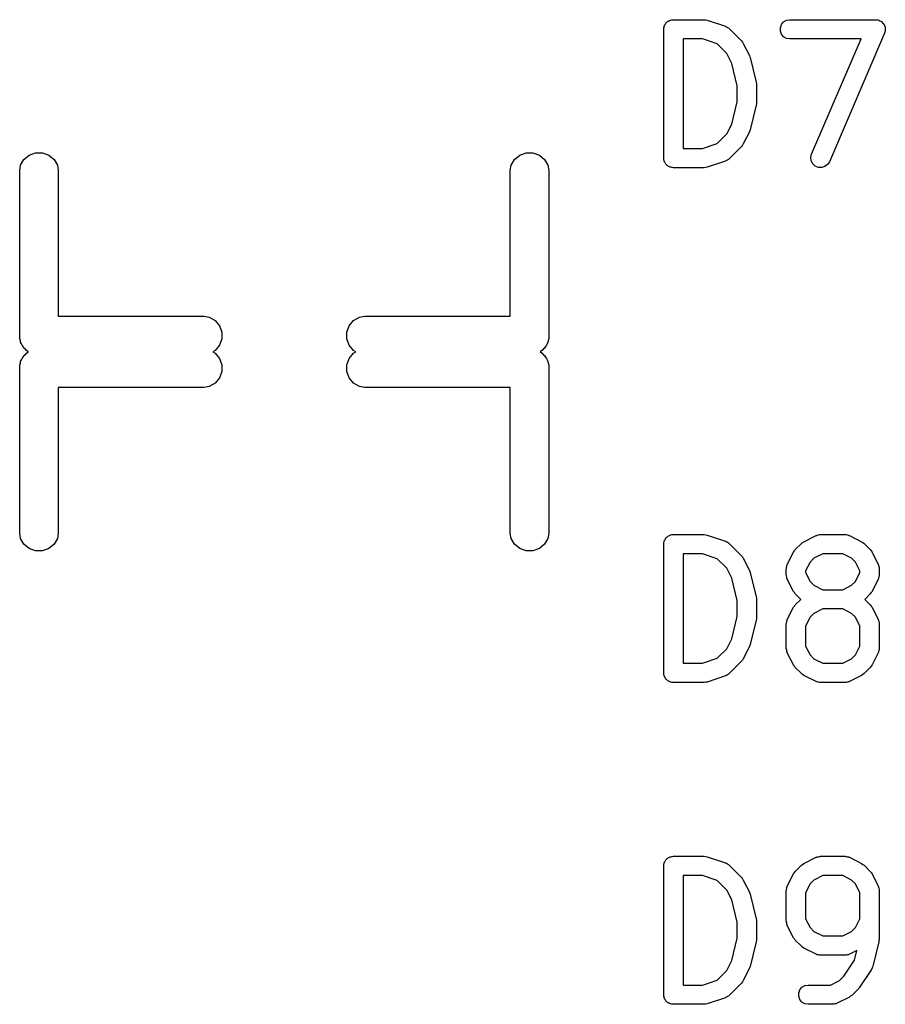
# Model space of a CAD drawing. Extents: x 82 to 153, y -125 to -16.
# Tile 4 of 16: x 100.81 to 107.54, y -81.78 to -74.13. Entities that reach past the tile are written whole.
import ezdxf

# ---------------------------------------------------------------- set-up
doc = ezdxf.new("R2010")
doc.units = 0
doc.header["$MEASUREMENT"] = 0
doc.layers.add('BLACK', color=7, linetype='CONTINUOUS')

msp = doc.modelspace()

# ---------------------------------------------------------------- linework, layer by layer
at = {"layer": 'BLACK', "linetype": 'CONTINUOUS'}
for p, q in [((105.873, -74.1308), (105.879, -74.1285)), ((105.879, -74.1285), (105.885, -74.1285)), ((105.885, -74.1285), (105.892, -74.1274)), ((105.892, -74.1274), (106.13, -74.1274)), ((106.13, -74.1274), (106.142, -74.1295)), ((106.771, -74.1319), (106.797, -74.1274)), ((106.797, -74.1274), (107.463, -74.1274)), ((107.463, -74.1274), (107.472, -74.1289)), ((105.817, -74.2024), (105.818, -74.1959)), ((105.817, -75.2024), (105.817, -74.2024)), ((105.818, -74.1894), (105.82, -74.1832)), ((105.818, -74.1959), (105.818, -74.1894)), ((105.82, -74.1832), (105.821, -74.1767)), ((105.821, -74.1767), (105.825, -74.171)), ((105.825, -74.171), (105.827, -74.1649)), ((105.827, -74.1649), (105.831, -74.1599)), ((105.831, -74.1599), (105.834, -74.1542)), ((105.834, -74.1542), (105.839, -74.15)), ((105.839, -74.15), (105.844, -74.1449)), ((105.844, -74.1449), (105.849, -74.1416)), ((105.849, -74.1416), (105.854, -74.1374)), ((105.854, -74.1374), (105.861, -74.1352)), ((105.861, -74.1352), (105.866, -74.1319)), ((105.866, -74.1319), (105.873, -74.1308)), ((106.142, -74.1295), (106.154, -74.1312)), ((106.154, -74.1312), (106.297, -74.1788)), ((106.297, -74.1788), (106.3, -74.1809)), ((106.3, -74.1809), (106.305, -74.182)), ((106.305, -74.182), (106.312, -74.1871)), ((106.312, -74.1871), (106.319, -74.1913)), ((106.319, -74.1913), (106.322, -74.1945)), ((106.322, -74.1945), (106.326, -74.197)), ((106.326, -74.197), (106.421, -74.2922)), ((106.723, -74.1894), (106.732, -74.1649)), ((106.723, -74.2154), (106.723, -74.1894)), ((106.732, -74.1649), (106.748, -74.1449)), ((106.748, -74.1449), (106.771, -74.1319)), ((107.472, -74.1289), (107.48, -74.1294)), ((107.48, -74.1294), (107.485, -74.1311)), ((107.485, -74.1311), (107.489, -74.1319)), ((107.489, -74.1319), (107.496, -74.1362)), ((107.496, -74.1362), (107.504, -74.1396)), ((107.504, -74.1396), (107.508, -74.1427)), ((107.508, -74.1427), (107.512, -74.1449)), ((107.512, -74.1449), (107.517, -74.1515)), ((107.517, -74.1515), (107.523, -74.1575)), ((107.523, -74.1575), (107.525, -74.1614)), ((107.525, -74.1614), (107.528, -74.1649)), ((107.528, -74.1649), (107.531, -74.173)), ((107.531, -74.173), (107.535, -74.1807)), ((107.535, -74.1807), (107.536, -74.1851)), ((107.536, -74.1851), (107.537, -74.1894)), ((107.537, -74.1894), (107.537, -74.198)), ((107.537, -74.198), (107.538, -74.2066)), ((105.967, -74.2774), (105.967, -75.1274)), ((106.118, -74.2774), (105.967, -74.2774)), ((106.232, -74.3156), (106.118, -74.2774)), ((106.732, -74.2399), (106.723, -74.2154)), ((106.748, -74.2598), (106.732, -74.2399)), ((106.771, -74.2729), (106.748, -74.2598)), ((106.797, -74.2774), (106.771, -74.2729)), ((107.35, -74.2774), (106.797, -74.2774)), ((106.966, -75.1728), (107.35, -74.2774)), ((107.532, -74.2319), (107.104, -75.2319)), ((107.534, -74.2235), (107.532, -74.2319)), ((107.537, -74.2154), (107.534, -74.2235)), ((107.538, -74.2066), (107.537, -74.2109)), ((107.537, -74.2109), (107.537, -74.2154)), ((106.306, -74.3897), (106.232, -74.3156)), ((106.421, -74.2922), (106.428, -74.302)), ((106.428, -74.302), (106.435, -74.3117)), ((106.435, -74.3117), (106.483, -74.4069)), ((106.345, -74.4667), (106.306, -74.3897)), ((106.483, -74.4069), (106.485, -74.4148)), ((106.485, -74.4148), (106.488, -74.4223)), ((106.488, -74.4223), (106.536, -74.6128)), ((106.388, -74.6402), (106.345, -74.4667)), ((106.388, -74.7646), (106.388, -74.6402)), ((106.536, -74.6128), (106.537, -74.6219)), ((106.537, -74.6219), (106.538, -74.631)), ((106.538, -74.631), (106.538, -74.7738)), ((106.345, -74.9381), (106.388, -74.7646)), ((106.536, -74.792), (106.488, -74.9825)), ((106.537, -74.7828), (106.536, -74.792)), ((106.538, -74.7738), (106.537, -74.7828)), ((106.306, -75.0151), (106.345, -74.9381)), ((106.232, -75.0892), (106.306, -75.0151)), ((106.483, -74.9978), (106.435, -75.0931)), ((106.485, -74.99), (106.483, -74.9978)), ((106.488, -74.9825), (106.485, -74.99)), ((106.118, -75.1274), (106.232, -75.0892)), ((106.421, -75.1126), (106.326, -75.2078)), ((106.428, -75.1027), (106.421, -75.1126)), ((106.435, -75.0931), (106.428, -75.1027)), ((100.848, -75.2131), (100.889, -75.1791)), ((100.889, -75.1791), (100.939, -75.161)), ((100.939, -75.161), (100.991, -75.161)), ((100.991, -75.161), (101.041, -75.1791)), ((101.041, -75.1791), (101.082, -75.2131)), ((104.658, -75.2131), (104.699, -75.1791)), ((104.699, -75.1791), (104.749, -75.161)), ((104.749, -75.161), (104.801, -75.161)), ((104.801, -75.161), (104.851, -75.1791)), ((104.851, -75.1791), (104.892, -75.2131)), ((105.967, -75.1274), (106.118, -75.1274)), ((106.96, -75.1982), (106.966, -75.1728)), ((106.963, -75.2241), (106.96, -75.1982)), ((100.815, -75.2979), (100.822, -75.2589)), ((100.822, -75.2589), (100.848, -75.2131)), ((101.082, -75.2131), (101.108, -75.2589)), ((101.108, -75.2589), (101.115, -75.2979)), ((104.625, -75.2979), (104.632, -75.2589)), ((104.632, -75.2589), (104.658, -75.2131)), ((104.892, -75.2131), (104.918, -75.2589)), ((104.918, -75.2589), (104.925, -75.2979)), ((105.818, -75.2088), (105.817, -75.2024)), ((105.818, -75.2154), (105.818, -75.2088)), ((105.82, -75.2216), (105.818, -75.2154)), ((105.821, -75.228), (105.82, -75.2216)), ((105.825, -75.2337), (105.821, -75.228)), ((105.827, -75.2399), (105.825, -75.2337)), ((105.831, -75.2449), (105.827, -75.2399)), ((105.834, -75.2506), (105.831, -75.2449)), ((105.839, -75.2548), (105.834, -75.2506)), ((105.844, -75.2598), (105.839, -75.2548)), ((105.849, -75.2631), (105.844, -75.2598)), ((105.854, -75.2673), (105.849, -75.2631)), ((105.861, -75.2696), (105.854, -75.2673)), ((105.866, -75.2729), (105.861, -75.2696)), ((105.873, -75.274), (105.866, -75.2729)), ((105.879, -75.2762), (105.873, -75.274)), ((106.142, -75.2753), (106.13, -75.2774)), ((106.154, -75.2735), (106.142, -75.2753)), ((106.297, -75.2259), (106.154, -75.2735)), ((106.3, -75.2239), (106.297, -75.2259)), ((106.305, -75.2227), (106.3, -75.2239)), ((106.312, -75.2177), (106.305, -75.2227)), ((106.319, -75.2135), (106.312, -75.2177)), ((106.322, -75.2103), (106.319, -75.2135)), ((106.326, -75.2078), (106.322, -75.2103)), ((106.975, -75.2473), (106.963, -75.2241)), ((106.994, -75.2651), (106.975, -75.2473)), ((107.018, -75.2754), (106.994, -75.2651)), ((107.044, -75.2769), (107.018, -75.2754)), ((107.069, -75.2693), (107.044, -75.2769)), ((107.089, -75.2537), (107.069, -75.2693)), ((107.104, -75.2319), (107.089, -75.2537)), ((100.815, -76.5546), (100.815, -75.2979)), ((101.115, -75.2979), (101.115, -76.431)), ((104.625, -76.431), (104.625, -75.2979)), ((104.925, -75.2979), (104.925, -76.5941)), ((105.885, -75.2762), (105.879, -75.2762)), ((105.892, -75.2774), (105.885, -75.2762)), ((106.13, -75.2774), (105.892, -75.2774)), ((101.115, -76.431), (102.248, -76.431)), ((102.248, -76.431), (102.287, -76.4379)), ((102.287, -76.4379), (102.333, -76.4643)), ((102.333, -76.4643), (102.367, -76.5048)), ((103.373, -76.5048), (103.407, -76.4643)), ((103.407, -76.4643), (103.453, -76.4379)), ((103.453, -76.4379), (103.492, -76.431)), ((103.492, -76.431), (104.625, -76.431)), ((100.815, -76.6074), (100.815, -76.5546)), ((102.367, -76.5048), (102.385, -76.5546)), ((102.385, -76.5546), (102.385, -76.6074)), ((103.355, -76.5546), (103.373, -76.5048)), ((103.355, -76.6074), (103.355, -76.5546)), ((100.82, -76.62), (100.815, -76.6074)), ((100.822, -76.6331), (100.82, -76.62)), ((100.829, -76.6446), (100.822, -76.6331)), ((100.833, -76.6572), (100.829, -76.6446)), ((102.385, -76.6074), (102.367, -76.6572)), ((103.373, -76.6572), (103.355, -76.6074)), ((104.911, -76.6446), (104.907, -76.6572)), ((104.918, -76.6331), (104.911, -76.6446)), ((104.92, -76.62), (104.918, -76.6331)), ((104.925, -76.6074), (104.92, -76.62)), ((104.925, -76.5941), (104.925, -76.5941)), ((104.925, -76.5941), (104.925, -76.6074)), ((100.842, -76.6674), (100.833, -76.6572)), ((100.848, -76.6789), (100.842, -76.6674)), ((100.859, -76.6875), (100.848, -76.6789)), ((100.848, -76.7371), (100.859, -76.7285)), ((100.867, -76.6977), (100.859, -76.6875)), ((100.859, -76.7285), (100.867, -76.7183)), ((100.879, -76.7043), (100.867, -76.6977)), ((100.867, -76.7183), (100.879, -76.7117)), ((100.883, -76.708), (100.879, -76.7043)), ((100.879, -76.7117), (100.883, -76.708)), ((102.333, -76.6977), (102.315, -76.708)), ((102.315, -76.708), (102.333, -76.7183)), ((102.367, -76.6572), (102.333, -76.6977)), ((102.333, -76.7183), (102.367, -76.7588)), ((103.407, -76.6977), (103.373, -76.6572)), ((103.373, -76.7588), (103.407, -76.7183)), ((103.425, -76.708), (103.407, -76.6977)), ((103.407, -76.7183), (103.425, -76.708)), ((104.861, -76.7043), (104.857, -76.708)), ((104.857, -76.708), (104.861, -76.7117)), ((104.873, -76.6977), (104.861, -76.7043)), ((104.861, -76.7117), (104.873, -76.7183)), ((104.881, -76.6875), (104.873, -76.6977)), ((104.873, -76.7183), (104.881, -76.7285)), ((104.892, -76.6789), (104.881, -76.6875)), ((104.881, -76.7285), (104.892, -76.7371)), ((104.898, -76.6674), (104.892, -76.6789)), ((104.907, -76.6572), (104.898, -76.6674)), ((100.815, -76.8086), (100.82, -76.796)), ((100.82, -76.796), (100.822, -76.7829)), ((100.822, -76.7829), (100.829, -76.7714)), ((100.829, -76.7714), (100.833, -76.7588)), ((100.833, -76.7588), (100.842, -76.7486)), ((100.842, -76.7486), (100.848, -76.7371)), ((102.367, -76.7588), (102.385, -76.8086)), ((103.355, -76.8086), (103.373, -76.7588)), ((104.892, -76.7371), (104.898, -76.7486)), ((104.898, -76.7486), (104.907, -76.7588)), ((104.907, -76.7588), (104.911, -76.7714)), ((104.911, -76.7714), (104.918, -76.7829)), ((104.918, -76.7829), (104.92, -76.796)), ((104.92, -76.796), (104.925, -76.8086)), ((100.815, -76.8219), (100.815, -76.8086)), ((100.815, -78.1181), (100.815, -76.8219)), ((100.815, -76.8219), (100.815, -76.8219)), ((102.385, -76.8614), (102.367, -76.9112)), ((102.385, -76.8086), (102.385, -76.8614)), ((103.355, -76.8614), (103.355, -76.8086)), ((103.373, -76.9112), (103.355, -76.8614)), ((104.925, -76.8086), (104.925, -76.8219)), ((104.925, -76.8219), (104.925, -76.8219)), ((104.925, -76.8219), (104.925, -78.1181)), ((102.333, -76.9517), (102.287, -76.9781)), ((102.367, -76.9112), (102.333, -76.9517)), ((103.407, -76.9517), (103.373, -76.9112)), ((103.453, -76.9781), (103.407, -76.9517)), ((102.248, -76.985), (101.115, -76.985)), ((101.115, -76.985), (101.115, -78.1181)), ((102.287, -76.9781), (102.248, -76.985)), ((103.492, -76.985), (103.453, -76.9781)), ((104.625, -76.985), (103.492, -76.985)), ((104.625, -78.1181), (104.625, -76.985)), ((100.822, -78.1571), (100.815, -78.1181)), ((100.848, -78.2029), (100.822, -78.1571)), ((101.108, -78.1571), (101.082, -78.2029)), ((101.115, -78.1181), (101.108, -78.1571)), ((104.632, -78.1571), (104.625, -78.1181)), ((104.658, -78.2029), (104.632, -78.1571)), ((104.918, -78.1571), (104.892, -78.2029)), ((104.925, -78.1181), (104.918, -78.1571)), ((105.82, -78.1832), (105.821, -78.1767)), ((105.821, -78.1767), (105.825, -78.171)), ((105.825, -78.171), (105.827, -78.1649)), ((105.827, -78.1649), (105.831, -78.1599)), ((105.831, -78.1599), (105.834, -78.1542)), ((105.834, -78.1542), (105.839, -78.15)), ((105.839, -78.15), (105.844, -78.1449)), ((105.844, -78.1449), (105.849, -78.1416)), ((105.849, -78.1416), (105.854, -78.1374)), ((105.854, -78.1374), (105.861, -78.1352)), ((105.861, -78.1352), (105.866, -78.1319)), ((105.866, -78.1319), (105.873, -78.1308)), ((105.873, -78.1308), (105.879, -78.1285)), ((105.879, -78.1285), (105.885, -78.1285)), ((105.885, -78.1285), (105.892, -78.1274)), ((105.892, -78.1274), (106.13, -78.1274)), ((106.13, -78.1274), (106.142, -78.1295)), ((106.142, -78.1295), (106.154, -78.1312)), ((106.154, -78.1312), (106.297, -78.1788)), ((106.297, -78.1788), (106.3, -78.1809)), ((106.3, -78.1809), (106.305, -78.182)), ((106.305, -78.182), (106.312, -78.1871)), ((106.896, -78.1901), (106.906, -78.1829)), ((106.906, -78.1829), (107.001, -78.1353)), ((107.001, -78.1353), (107.005, -78.1341)), ((107.005, -78.1341), (107.009, -78.1319)), ((107.009, -78.1319), (107.018, -78.1304)), ((107.018, -78.1304), (107.026, -78.1279)), ((107.026, -78.1279), (107.031, -78.1281)), ((107.031, -78.1281), (107.035, -78.1274)), ((107.035, -78.1274), (107.225, -78.1274)), ((107.225, -78.1274), (107.229, -78.1281)), ((107.229, -78.1281), (107.234, -78.1279)), ((107.234, -78.1279), (107.242, -78.1304)), ((107.242, -78.1304), (107.251, -78.1319)), ((107.251, -78.1319), (107.255, -78.1341)), ((107.255, -78.1341), (107.259, -78.1353)), ((107.259, -78.1353), (107.354, -78.1829)), ((107.354, -78.1829), (107.364, -78.1901)), ((100.889, -78.2369), (100.848, -78.2029)), ((100.939, -78.255), (100.889, -78.2369)), ((100.991, -78.255), (100.939, -78.255)), ((101.041, -78.2369), (100.991, -78.255)), ((101.082, -78.2029), (101.041, -78.2369)), ((104.699, -78.2369), (104.658, -78.2029)), ((104.749, -78.255), (104.699, -78.2369)), ((104.801, -78.255), (104.749, -78.255)), ((104.851, -78.2369), (104.801, -78.255)), ((104.892, -78.2029), (104.851, -78.2369)), ((105.817, -78.2024), (105.818, -78.1959)), ((105.817, -79.2024), (105.817, -78.2024)), ((105.818, -78.1894), (105.82, -78.1832)), ((105.818, -78.1959), (105.818, -78.1894)), ((106.312, -78.1871), (106.319, -78.1913)), ((106.319, -78.1913), (106.322, -78.1945)), ((106.322, -78.1945), (106.326, -78.197)), ((106.326, -78.197), (106.421, -78.2922)), ((106.825, -78.2641), (106.832, -78.2544)), ((106.832, -78.2544), (106.839, -78.2446)), ((106.839, -78.2446), (106.886, -78.197)), ((106.886, -78.197), (106.896, -78.1901)), ((107.364, -78.1901), (107.374, -78.197)), ((107.374, -78.197), (107.421, -78.2446)), ((107.421, -78.2446), (107.428, -78.2544)), ((107.428, -78.2544), (107.435, -78.2641)), ((105.967, -78.2774), (105.967, -79.1274)), ((106.118, -78.2774), (105.967, -78.2774)), ((106.232, -78.3156), (106.118, -78.2774)), ((106.306, -78.3897), (106.232, -78.3156)), ((106.421, -78.2922), (106.428, -78.302)), ((106.428, -78.302), (106.435, -78.3117)), ((106.435, -78.3117), (106.483, -78.4069)), ((106.777, -78.3593), (106.825, -78.2641)), ((106.984, -78.3116), (106.954, -78.342)), ((107.052, -78.2774), (106.984, -78.3116)), ((107.208, -78.2774), (107.052, -78.2774)), ((107.276, -78.3116), (107.208, -78.2774)), ((107.306, -78.342), (107.276, -78.3116)), ((107.435, -78.2641), (107.483, -78.3593)), ((106.345, -78.4667), (106.306, -78.3897)), ((106.483, -78.4069), (106.485, -78.4148)), ((106.769, -78.3929), (106.77, -78.3886)), ((106.769, -78.4405), (106.769, -78.3929)), ((106.77, -78.3843), (106.772, -78.3759)), ((106.77, -78.3886), (106.77, -78.3843)), ((106.772, -78.3759), (106.774, -78.3672)), ((106.774, -78.3672), (106.776, -78.3635)), ((106.776, -78.3635), (106.777, -78.3593)), ((106.954, -78.342), (106.919, -78.4106)), ((106.919, -78.4106), (106.919, -78.4228)), ((107.341, -78.4106), (107.306, -78.342)), ((107.341, -78.4228), (107.341, -78.4106)), ((107.483, -78.3593), (107.484, -78.3635)), ((107.484, -78.3635), (107.486, -78.3672)), ((107.486, -78.3672), (107.488, -78.3759)), ((107.488, -78.3759), (107.49, -78.3843)), ((107.49, -78.3843), (107.49, -78.3886)), ((107.49, -78.3886), (107.491, -78.3929)), ((107.491, -78.3929), (107.491, -78.4405)), ((106.388, -78.6402), (106.345, -78.4667)), ((106.485, -78.4148), (106.488, -78.4223)), ((106.488, -78.4223), (106.536, -78.6128)), ((106.77, -78.4447), (106.769, -78.4405)), ((106.77, -78.449), (106.77, -78.4447)), ((106.772, -78.4575), (106.77, -78.449)), ((106.774, -78.4661), (106.772, -78.4575)), ((106.776, -78.4699), (106.774, -78.4661)), ((106.777, -78.474), (106.776, -78.4699)), ((106.825, -78.5693), (106.777, -78.474)), ((106.919, -78.4228), (106.954, -78.4913)), ((107.306, -78.4913), (107.341, -78.4228)), ((107.483, -78.474), (107.435, -78.5693)), ((107.484, -78.4699), (107.483, -78.474)), ((107.486, -78.4661), (107.484, -78.4699)), ((107.488, -78.4575), (107.486, -78.4661)), ((107.49, -78.4491), (107.488, -78.4575)), ((107.491, -78.4405), (107.49, -78.4447)), ((107.49, -78.4447), (107.49, -78.4491)), ((106.954, -78.4913), (106.984, -78.5217)), ((106.984, -78.5217), (107.052, -78.556)), ((107.052, -78.556), (107.208, -78.556)), ((107.208, -78.556), (107.276, -78.5217)), ((107.276, -78.5217), (107.306, -78.4913)), ((106.388, -78.7646), (106.388, -78.6402)), ((106.536, -78.6128), (106.537, -78.6219)), ((106.537, -78.6219), (106.538, -78.631)), ((106.538, -78.631), (106.538, -78.7738)), ((106.832, -78.5789), (106.825, -78.5693)), ((106.839, -78.5887), (106.832, -78.5789)), ((106.881, -78.631), (106.839, -78.5887)), ((106.839, -78.6732), (106.881, -78.631)), ((107.421, -78.5887), (107.379, -78.631)), ((107.379, -78.631), (107.421, -78.6732)), ((107.428, -78.5789), (107.421, -78.5887)), ((107.435, -78.5693), (107.428, -78.5789)), ((106.777, -78.7879), (106.825, -78.6926)), ((106.825, -78.6926), (106.832, -78.683)), ((106.832, -78.683), (106.839, -78.6732)), ((107.052, -78.706), (106.984, -78.7402)), ((107.208, -78.706), (107.052, -78.706)), ((107.276, -78.7402), (107.208, -78.706)), ((107.421, -78.6732), (107.428, -78.683)), ((107.428, -78.683), (107.435, -78.6926)), ((107.435, -78.6926), (107.483, -78.7879)), ((106.345, -78.9381), (106.388, -78.7646)), ((106.536, -78.792), (106.488, -78.9825)), ((106.537, -78.7828), (106.536, -78.792)), ((106.538, -78.7738), (106.537, -78.7828)), ((106.774, -78.7958), (106.776, -78.792)), ((106.776, -78.792), (106.777, -78.7879)), ((106.954, -78.7706), (106.919, -78.8391)), ((106.984, -78.7402), (106.954, -78.7706)), ((107.306, -78.7706), (107.276, -78.7402)), ((107.341, -78.8391), (107.306, -78.7706)), ((107.483, -78.7879), (107.484, -78.792)), ((107.484, -78.792), (107.486, -78.7958)), ((106.769, -78.8214), (106.77, -78.8172)), ((106.769, -79.0119), (106.769, -78.8214)), ((106.77, -78.8129), (106.772, -78.8044)), ((106.77, -78.8172), (106.77, -78.8129)), ((106.772, -78.8044), (106.774, -78.7958)), ((106.919, -78.8391), (106.919, -78.9942)), ((107.341, -78.9942), (107.341, -78.8391)), ((107.486, -78.7958), (107.488, -78.8044)), ((107.488, -78.8044), (107.49, -78.8129)), ((107.49, -78.8129), (107.49, -78.8172)), ((107.49, -78.8172), (107.491, -78.8214)), ((107.491, -78.8214), (107.491, -79.0119)), ((106.306, -79.0151), (106.345, -78.9381)), ((106.232, -79.0892), (106.306, -79.0151)), ((106.483, -78.9978), (106.435, -79.0931)), ((106.485, -78.99), (106.483, -78.9978)), ((106.488, -78.9825), (106.485, -78.99)), ((106.77, -79.0162), (106.769, -79.0119)), ((106.77, -79.0205), (106.77, -79.0162)), ((106.772, -79.0289), (106.77, -79.0205)), ((106.919, -78.9942), (106.954, -79.0627)), ((107.306, -79.0627), (107.341, -78.9942)), ((107.49, -79.0205), (107.488, -79.0289)), ((107.491, -79.0119), (107.49, -79.0162)), ((107.49, -79.0162), (107.49, -79.0205)), ((106.118, -79.1274), (106.232, -79.0892)), ((106.435, -79.0931), (106.428, -79.1027)), ((106.774, -79.0376), (106.772, -79.0289)), ((106.776, -79.0413), (106.774, -79.0376)), ((106.777, -79.0454), (106.776, -79.0413)), ((106.825, -79.1407), (106.777, -79.0454)), ((106.954, -79.0627), (106.984, -79.0931)), ((106.984, -79.0931), (107.052, -79.1274)), ((107.208, -79.1274), (107.276, -79.0931)), ((107.276, -79.0931), (107.306, -79.0627)), ((107.483, -79.0454), (107.435, -79.1407)), ((107.484, -79.0413), (107.483, -79.0454)), ((107.486, -79.0376), (107.484, -79.0413)), ((107.488, -79.0289), (107.486, -79.0376)), ((105.967, -79.1274), (106.118, -79.1274)), ((106.421, -79.1126), (106.326, -79.2078)), ((106.428, -79.1027), (106.421, -79.1126)), ((106.832, -79.1503), (106.825, -79.1407)), ((106.839, -79.1602), (106.832, -79.1503)), ((106.886, -79.2078), (106.839, -79.1602)), ((107.052, -79.1274), (107.208, -79.1274)), ((107.421, -79.1602), (107.374, -79.2078)), ((107.428, -79.1503), (107.421, -79.1602)), ((107.435, -79.1407), (107.428, -79.1503)), ((105.818, -79.2088), (105.817, -79.2024)), ((105.818, -79.2154), (105.818, -79.2088)), ((105.82, -79.2216), (105.818, -79.2154)), ((105.821, -79.228), (105.82, -79.2216)), ((105.825, -79.2337), (105.821, -79.228)), ((105.827, -79.2399), (105.825, -79.2337)), ((105.831, -79.2449), (105.827, -79.2399)), ((105.834, -79.2506), (105.831, -79.2449)), ((105.839, -79.2548), (105.834, -79.2506)), ((106.297, -79.2259), (106.154, -79.2735)), ((106.3, -79.2239), (106.297, -79.2259)), ((106.305, -79.2227), (106.3, -79.2239)), ((106.312, -79.2177), (106.305, -79.2227)), ((106.319, -79.2135), (106.312, -79.2177)), ((106.322, -79.2103), (106.319, -79.2135)), ((106.326, -79.2078), (106.322, -79.2103)), ((106.896, -79.2147), (106.886, -79.2078)), ((106.906, -79.2218), (106.896, -79.2147)), ((107.001, -79.2695), (106.906, -79.2218)), ((107.354, -79.2218), (107.259, -79.2695)), ((107.364, -79.2147), (107.354, -79.2218)), ((107.374, -79.2078), (107.364, -79.2147)), ((105.844, -79.2598), (105.839, -79.2548)), ((105.849, -79.2631), (105.844, -79.2598)), ((105.854, -79.2673), (105.849, -79.2631)), ((105.861, -79.2696), (105.854, -79.2673)), ((105.866, -79.2729), (105.861, -79.2696)), ((105.873, -79.274), (105.866, -79.2729)), ((105.879, -79.2762), (105.873, -79.274)), ((105.885, -79.2762), (105.879, -79.2762)), ((105.892, -79.2774), (105.885, -79.2762)), ((106.13, -79.2774), (105.892, -79.2774)), ((106.142, -79.2753), (106.13, -79.2774)), ((106.154, -79.2735), (106.142, -79.2753)), ((107.005, -79.2707), (107.001, -79.2695)), ((107.009, -79.2729), (107.005, -79.2707)), ((107.018, -79.2744), (107.009, -79.2729)), ((107.026, -79.2769), (107.018, -79.2744)), ((107.031, -79.2766), (107.026, -79.2769)), ((107.035, -79.2774), (107.031, -79.2766)), ((107.225, -79.2774), (107.035, -79.2774)), ((107.229, -79.2766), (107.225, -79.2774)), ((107.234, -79.2769), (107.229, -79.2766)), ((107.242, -79.2744), (107.234, -79.2769)), ((107.251, -79.2729), (107.242, -79.2744)), ((107.255, -79.2707), (107.251, -79.2729)), ((107.259, -79.2695), (107.255, -79.2707)), ((105.866, -80.6319), (105.873, -80.6308)), ((105.873, -80.6308), (105.879, -80.6285)), ((105.879, -80.6285), (105.885, -80.6285)), ((105.885, -80.6285), (105.892, -80.6274)), ((105.892, -80.6274), (106.13, -80.6274)), ((106.13, -80.6274), (106.142, -80.6295)), ((106.142, -80.6295), (106.154, -80.6312)), ((107.009, -80.6319), (107.018, -80.6304)), ((107.018, -80.6304), (107.026, -80.6279)), ((107.026, -80.6279), (107.031, -80.6281)), ((107.031, -80.6281), (107.035, -80.6274)), ((107.035, -80.6274), (107.225, -80.6274)), ((107.225, -80.6274), (107.229, -80.6281)), ((107.229, -80.6281), (107.234, -80.6279)), ((107.234, -80.6279), (107.242, -80.6304)), ((107.242, -80.6304), (107.251, -80.6319)), ((105.817, -80.7024), (105.818, -80.6959)), ((105.817, -81.7024), (105.817, -80.7024)), ((105.818, -80.6894), (105.82, -80.6832)), ((105.818, -80.6959), (105.818, -80.6894)), ((105.82, -80.6832), (105.821, -80.6767)), ((105.821, -80.6767), (105.825, -80.671)), ((105.825, -80.671), (105.827, -80.6649)), ((105.827, -80.6649), (105.831, -80.6599)), ((105.831, -80.6599), (105.834, -80.6542)), ((105.834, -80.6542), (105.839, -80.65)), ((105.839, -80.65), (105.844, -80.6449)), ((105.844, -80.6449), (105.849, -80.6416)), ((105.849, -80.6416), (105.854, -80.6374)), ((105.854, -80.6374), (105.861, -80.6352)), ((105.861, -80.6352), (105.866, -80.6319)), ((106.154, -80.6312), (106.297, -80.6788)), ((106.297, -80.6788), (106.3, -80.6809)), ((106.3, -80.6809), (106.305, -80.682)), ((106.305, -80.682), (106.312, -80.6871)), ((106.312, -80.6871), (106.319, -80.6913)), ((106.319, -80.6913), (106.322, -80.6945)), ((106.322, -80.6945), (106.326, -80.697)), ((106.326, -80.697), (106.421, -80.7922)), ((106.839, -80.7446), (106.886, -80.697)), ((106.886, -80.697), (106.896, -80.6901)), ((106.896, -80.6901), (106.906, -80.6829)), ((106.906, -80.6829), (107.001, -80.6353)), ((107.001, -80.6353), (107.005, -80.6341)), ((107.005, -80.6341), (107.009, -80.6319)), ((107.251, -80.6319), (107.255, -80.6341)), ((107.255, -80.6341), (107.259, -80.6353)), ((107.259, -80.6353), (107.354, -80.6829)), ((107.354, -80.6829), (107.364, -80.6901)), ((107.364, -80.6901), (107.374, -80.697)), ((107.374, -80.697), (107.421, -80.7446)), ((105.967, -80.7774), (105.967, -81.6274)), ((106.118, -80.7774), (105.967, -80.7774)), ((106.232, -80.8156), (106.118, -80.7774)), ((106.777, -80.8593), (106.825, -80.7641)), ((106.825, -80.7641), (106.832, -80.7544)), ((106.832, -80.7544), (106.839, -80.7446)), ((107.052, -80.7774), (106.984, -80.8116)), ((107.208, -80.7774), (107.052, -80.7774)), ((107.276, -80.8116), (107.208, -80.7774)), ((107.421, -80.7446), (107.428, -80.7544)), ((107.428, -80.7544), (107.435, -80.7641)), ((107.435, -80.7641), (107.483, -80.8593)), ((106.306, -80.8897), (106.232, -80.8156)), ((106.421, -80.7922), (106.428, -80.802)), ((106.428, -80.802), (106.435, -80.8117)), ((106.435, -80.8117), (106.483, -80.9069)), ((106.776, -80.8635), (106.777, -80.8593)), ((106.954, -80.842), (106.919, -80.9106)), ((106.984, -80.8116), (106.954, -80.842)), ((107.306, -80.842), (107.276, -80.8116)), ((107.341, -80.9106), (107.306, -80.842)), ((107.483, -80.8593), (107.484, -80.8635)), ((106.345, -80.9667), (106.306, -80.8897)), ((106.483, -80.9069), (106.485, -80.9148)), ((106.485, -80.9148), (106.488, -80.9223)), ((106.488, -80.9223), (106.536, -81.1128)), ((106.769, -80.8929), (106.77, -80.8886)), ((106.769, -81.131), (106.769, -80.8929)), ((106.77, -80.8843), (106.772, -80.8759)), ((106.77, -80.8886), (106.77, -80.8843)), ((106.772, -80.8759), (106.774, -80.8672)), ((106.774, -80.8672), (106.776, -80.8635)), ((106.919, -80.9106), (106.919, -81.1132)), ((107.341, -81.1132), (107.341, -80.9106)), ((107.484, -80.8635), (107.486, -80.8672)), ((107.486, -80.8672), (107.488, -80.8759)), ((107.488, -80.8759), (107.49, -80.8843)), ((107.49, -80.8843), (107.49, -80.8886)), ((107.49, -80.8886), (107.491, -80.8929)), ((107.491, -80.8929), (107.491, -81.2738)), ((106.388, -81.1402), (106.345, -80.9667)), ((106.388, -81.2646), (106.388, -81.1402)), ((106.536, -81.1128), (106.537, -81.1219)), ((106.537, -81.1219), (106.538, -81.131)), ((106.538, -81.131), (106.538, -81.2738)), ((106.77, -81.1352), (106.769, -81.131)), ((106.77, -81.1395), (106.77, -81.1352)), ((106.772, -81.1479), (106.77, -81.1395)), ((106.774, -81.1566), (106.772, -81.1479)), ((106.776, -81.1603), (106.774, -81.1566)), ((106.777, -81.1645), (106.776, -81.1603)), ((106.825, -81.2597), (106.777, -81.1645)), ((106.919, -81.1132), (106.954, -81.1818)), ((107.306, -81.1818), (107.341, -81.1132)), ((106.954, -81.1818), (106.984, -81.2122)), ((106.984, -81.2122), (107.052, -81.2464)), ((107.208, -81.2464), (107.276, -81.2122)), ((107.276, -81.2122), (107.306, -81.1818)), ((106.345, -81.4381), (106.388, -81.2646)), ((106.536, -81.292), (106.488, -81.4825)), ((106.537, -81.2828), (106.536, -81.292)), ((106.538, -81.2738), (106.537, -81.2828)), ((106.832, -81.2694), (106.825, -81.2597)), ((106.839, -81.2792), (106.832, -81.2694)), ((106.886, -81.3268), (106.839, -81.2792)), ((107.052, -81.2464), (107.208, -81.2464)), ((107.488, -81.292), (107.441, -81.4825)), ((107.489, -81.2828), (107.488, -81.292)), ((107.491, -81.2738), (107.489, -81.2828)), ((106.896, -81.3337), (106.886, -81.3268)), ((106.906, -81.3409), (106.896, -81.3337)), ((107.001, -81.3885), (106.906, -81.3409)), ((107.005, -81.3897), (107.001, -81.3885)), ((107.009, -81.3919), (107.005, -81.3897)), ((107.018, -81.3934), (107.009, -81.3919)), ((107.026, -81.3959), (107.018, -81.3934)), ((107.031, -81.3957), (107.026, -81.3959)), ((107.035, -81.3964), (107.031, -81.3957)), ((107.229, -81.3957), (107.225, -81.3964)), ((107.234, -81.3959), (107.229, -81.3957)), ((107.242, -81.3934), (107.234, -81.3959)), ((107.251, -81.3919), (107.242, -81.3934)), ((107.255, -81.3897), (107.251, -81.3919)), ((107.259, -81.3885), (107.255, -81.3897)), ((107.317, -81.3594), (107.259, -81.3885)), ((107.298, -81.4335), (107.317, -81.3594)), ((106.306, -81.5151), (106.345, -81.4381)), ((107.225, -81.3964), (107.035, -81.3964)), ((107.215, -81.5594), (107.298, -81.4335)), ((106.232, -81.5892), (106.306, -81.5151)), ((106.483, -81.4978), (106.435, -81.5931)), ((106.485, -81.49), (106.483, -81.4978)), ((106.488, -81.4825), (106.485, -81.49)), ((107.43, -81.5059), (107.335, -81.6487)), ((107.436, -81.4941), (107.43, -81.5059)), ((107.441, -81.4825), (107.436, -81.4941)), ((106.118, -81.6274), (106.232, -81.5892)), ((106.421, -81.6126), (106.326, -81.7078)), ((106.428, -81.6027), (106.421, -81.6126)), ((106.435, -81.5931), (106.428, -81.6027)), ((107.112, -81.6274), (107.181, -81.5931)), ((107.181, -81.5931), (107.215, -81.5594)), ((105.967, -81.6274), (106.118, -81.6274)), ((106.866, -81.6894), (106.875, -81.6649)), ((106.866, -81.7154), (106.866, -81.6894)), ((106.875, -81.6649), (106.891, -81.6449)), ((106.891, -81.6449), (106.914, -81.6319)), ((106.914, -81.6319), (106.94, -81.6274)), ((106.94, -81.6274), (107.112, -81.6274)), ((107.326, -81.6602), (107.278, -81.7078)), ((107.33, -81.6541), (107.326, -81.6602)), ((107.335, -81.6487), (107.33, -81.6541)), ((105.818, -81.7088), (105.817, -81.7024)), ((105.818, -81.7154), (105.818, -81.7088)), ((105.82, -81.7216), (105.818, -81.7154)), ((105.821, -81.728), (105.82, -81.7216)), ((105.825, -81.7337), (105.821, -81.728)), ((105.827, -81.7399), (105.825, -81.7337)), ((105.831, -81.7449), (105.827, -81.7399)), ((105.834, -81.7506), (105.831, -81.7449)), ((105.839, -81.7548), (105.834, -81.7506)), ((105.844, -81.7598), (105.839, -81.7548)), ((105.849, -81.7631), (105.844, -81.7598)), ((105.854, -81.7673), (105.849, -81.7631)), ((105.861, -81.7696), (105.854, -81.7673)), ((105.866, -81.7729), (105.861, -81.7696)), ((105.873, -81.774), (105.866, -81.7729)), ((105.879, -81.7762), (105.873, -81.774)), ((105.885, -81.7762), (105.879, -81.7762)), ((105.892, -81.7774), (105.885, -81.7762)), ((106.13, -81.7774), (105.892, -81.7774)), ((106.142, -81.7753), (106.13, -81.7774)), ((106.154, -81.7735), (106.142, -81.7753)), ((106.297, -81.7259), (106.154, -81.7735)), ((106.3, -81.7239), (106.297, -81.7259)), ((106.305, -81.7227), (106.3, -81.7239)), ((106.312, -81.7177), (106.305, -81.7227)), ((106.319, -81.7135), (106.312, -81.7177)), ((106.322, -81.7103), (106.319, -81.7135)), ((106.326, -81.7078), (106.322, -81.7103)), ((106.875, -81.7399), (106.866, -81.7154)), ((106.891, -81.7598), (106.875, -81.7399)), ((106.914, -81.7729), (106.891, -81.7598)), ((106.94, -81.7774), (106.914, -81.7729)), ((107.13, -81.7774), (106.94, -81.7774)), ((107.134, -81.7766), (107.13, -81.7774)), ((107.139, -81.7769), (107.134, -81.7766)), ((107.147, -81.7744), (107.139, -81.7769)), ((107.156, -81.7729), (107.147, -81.7744)), ((107.159, -81.7707), (107.156, -81.7729)), ((107.164, -81.7695), (107.159, -81.7707)), ((107.259, -81.7218), (107.164, -81.7695)), ((107.268, -81.7147), (107.259, -81.7218)), ((107.278, -81.7078), (107.268, -81.7147))]:
    msp.add_line(p, q, dxfattribs=at)

doc.saveas('drawing.dxf')
